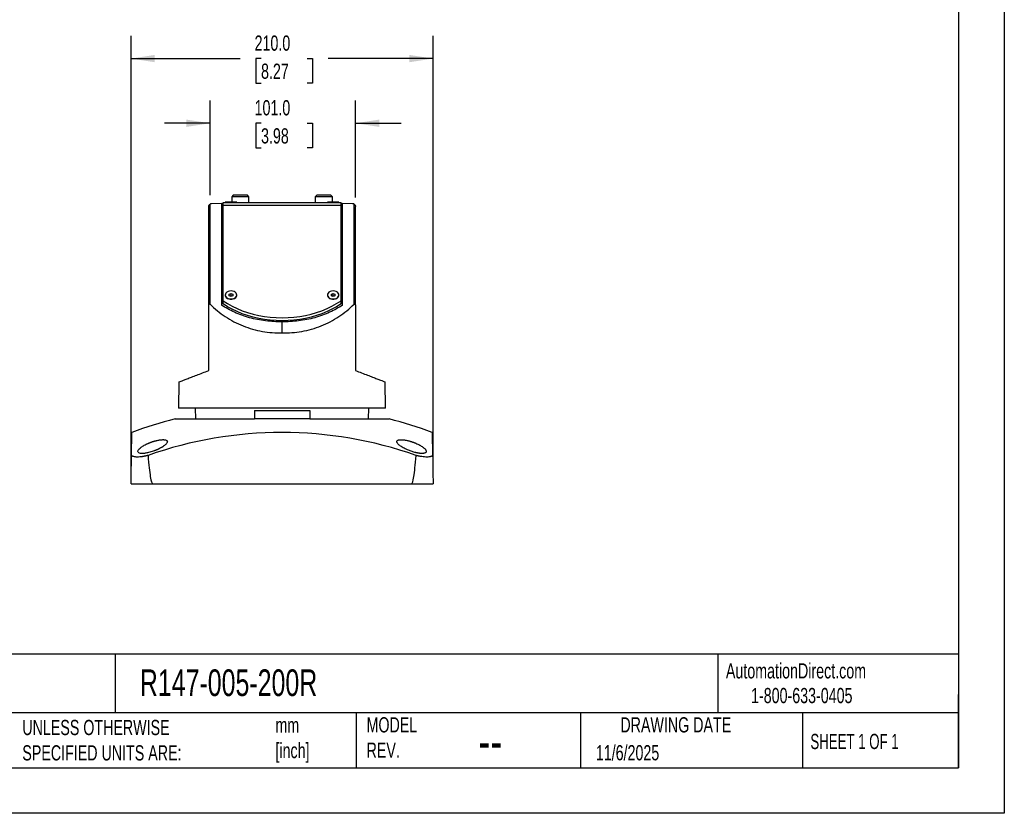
# Model space of a CAD drawing. Header units: millimetres. Extents: x 0 to 1397, y 0 to 1080.
# Tile 3 of 4: x 713 to 1397, y 0 to 552. Entities that reach past the tile are written whole.
import ezdxf

# ---------------------------------------------------------------- set-up
doc = ezdxf.new("R2010")
doc.units = ezdxf.units.MM
doc.header["$LTSCALE"] = 5
doc.layers.add('DIMENSIONS', color=140, linetype='Continuous', lineweight=25)
doc.layers.add('TEXT', color=140, linetype='Continuous', lineweight=25)
doc.styles.add('SLDTEXTSTYLE0', font='TXT', dxfattribs={"width": 0.7})
doc.styles.add('SLDTEXTSTYLE1', font='TXT', dxfattribs={"width": 0.65})
doc.dimstyles.new('SLDDIMSTYLE0', dxfattribs={"dimtxt": 10.790039, "dimasz": 16.51, "dimexe": 0, "dimexo": 0.0625, "dimgap": 2.69751, "dimtad": 0, "dimtih": 1, "dimtoh": 1, "dimdec": 1, "dimrnd": 1e-09, "dimzin": 4, "dimdsep": 46, "dimtxsty": 'SLDTEXTSTYLE0', "dimsah": 1, "dimcen": 0.09, "dimadec": 0, "dimazin": 1, "dimtfac": 1, "dimtdec": 1, "dimtofl": 0, "dimtmove": 0, "dimatfit": 3, "dimfxl": 0, "dimfrac": 2, "dimtolj": 1, "dimtzin": 12, "dimarcsym": 0})
doc.dimstyles.new('SLDDIMSTYLE3', dxfattribs={"dimtxt": 10.790039, "dimasz": 16.51, "dimexe": 0, "dimexo": 0.0625, "dimgap": 2.69751, "dimtad": 0, "dimtih": 1, "dimtoh": 1, "dimdec": 1, "dimrnd": 1e-09, "dimzin": 4, "dimdsep": 46, "dimtxsty": 'SLDTEXTSTYLE0', "dimsah": 1, "dimcen": 0.09, "dimadec": 0, "dimazin": 1, "dimtfac": 1, "dimtdec": 1, "dimtmove": 0, "dimatfit": 0, "dimfxl": 0, "dimfrac": 2, "dimtolj": 1, "dimtzin": 12, "dimarcsym": 0})

# ---------------------------------------------------------------- blocks, each defined once
blk = doc.blocks.new('_D_10')
at = {"layer": 'DIMENSIONS'}
for p, q in [((844.92, 429.94), (844.92, 495.72)), ((945.93, 428.22), (945.93, 495.72)), ((844.92, 479.84), (813.17, 479.84)), ((880.31, 479.84), (876.69, 479.84)), ((876.69, 479.84), (876.69, 462.69)), ((912.37, 479.84), (916, 479.84)), ((916, 479.84), (916, 462.69)), ((945.93, 479.84), (977.68, 479.84)), ((876.69, 462.69), (880.31, 462.69)), ((916, 462.69), (912.37, 462.69))]:
    blk.add_line(p, q, dxfattribs=at)
for points in [[(844.92, 479.84), (828.41, 482.38), (828.41, 477.3)], [(945.93, 479.84), (962.44, 477.3), (962.44, 482.38)]]:
    blk.add_solid(points, dxfattribs=at)
at = {"layer": 'DIMENSIONS', "char_height": 10.583, "attachment_point": 1, "style": 'SLDTEXTSTYLE0'}
for s, insert in [('101.0', (875.82, 495.9)), ('3.98', (880.31, 476.34))]:
    blk.add_mtext(s, dxfattribs=dict(at, insert=insert))
blk = doc.blocks.new('_D_11')
at = {"layer": 'DIMENSIONS'}
for p, q in [((789.93, 235.57), (789.93, 540.69)), ((999.93, 235.57), (999.93, 540.69)), ((789.93, 524.81), (865.69, 524.81)), ((880.31, 524.81), (876.69, 524.81)), ((876.69, 524.81), (876.69, 507.66)), ((912.37, 524.81), (916, 524.81)), ((916, 524.81), (916, 507.66)), ((999.93, 524.81), (926.99, 524.81)), ((876.69, 507.66), (880.31, 507.66)), ((916, 507.66), (912.37, 507.66))]:
    blk.add_line(p, q, dxfattribs=at)
for points in [[(789.93, 524.81), (806.44, 522.27), (806.44, 527.35)], [(999.93, 524.81), (983.42, 527.35), (983.42, 522.27)]]:
    blk.add_solid(points, dxfattribs=at)
at = {"layer": 'DIMENSIONS', "char_height": 10.583, "attachment_point": 1, "style": 'SLDTEXTSTYLE0'}
for s, insert in [('210.0', (875.82, 540.87)), ('8.27', (880.31, 521.31))]:
    blk.add_mtext(s, dxfattribs=dict(at, insert=insert))

msp = doc.modelspace()

# ---------------------------------------------------------------- linework, layer by layer
at = {"color": 7, "linetype": 'Continuous'}
for p, q in [((1397.01, 1079.51), (1397.01, 0.01)), ((1397.01, 0.01), (0.01, 0.01))]:
    msp.add_line(p, q, dxfattribs=at)
for p, q in [((853.93, 424.72), (935.93, 424.72)), ((853.93, 422.97), (853.93, 424.72)), ((855.43, 425.02), (855.43, 424.72)), ((863.43, 425.02), (855.43, 425.02)), ((861.01, 429.84), (859.93, 428.77)), ((859.93, 428.77), (859.93, 425.02)), ((871.93, 428.77), (859.93, 428.77)), ((870.86, 429.84), (861.01, 429.84)), ((863.43, 424.72), (863.43, 425.02)), ((871.93, 428.77), (870.86, 429.84)), ((871.93, 424.72), (871.93, 428.77)), ((919.01, 429.84), (917.93, 428.77)), ((917.93, 428.77), (917.93, 424.72)), ((929.93, 428.77), (917.93, 428.77)), ((928.86, 429.84), (919.01, 429.84)), ((926.43, 425.02), (926.43, 424.72)), ((934.43, 425.02), (926.43, 425.02)), ((929.93, 428.77), (928.86, 429.84)), ((929.93, 425.02), (929.93, 428.77)), ((934.43, 424.72), (934.43, 425.02)), ((935.93, 422.97), (935.93, 424.72)), ((843.93, 353.54), (843.93, 421.87)), ((844.92, 353.97), (844.92, 423.59)), ((852.93, 423.99), (845.9, 423.87)), ((852.93, 423.99), (852.93, 353.39)), ((853.93, 421.72), (852.93, 421.72)), ((853.93, 422.97), (935.93, 422.97)), ((853.93, 356.35), (853.93, 422.97)), ((935.93, 356.35), (935.93, 422.97)), ((936.93, 421.72), (935.93, 421.72)), ((943.97, 423.87), (936.93, 423.99)), ((936.93, 353.39), (936.93, 423.99)), ((944.95, 353.97), (944.95, 423.59)), ((945.93, 353.54), (945.93, 421.87)), ((853.93, 354.23), (853.93, 356.35)), ((855.43, 360.45), (855.43, 360.23)), ((858.18, 360.96), (859.43, 361.47)), ((858.18, 359.94), (858.18, 360.96)), ((859.43, 359.42), (858.18, 359.94)), ((858.54, 359.79), (859.43, 360.15)), ((859.43, 361.47), (860.68, 360.96)), ((859.43, 360.15), (859.43, 361.47)), ((859.43, 360.15), (860.32, 359.79)), ((860.68, 359.94), (859.43, 359.42)), ((860.68, 360.96), (860.68, 359.94)), ((863.43, 360.23), (863.43, 360.45)), ((926.43, 360.45), (926.43, 360.23)), ((929.18, 360.96), (930.43, 361.47)), ((929.18, 359.94), (929.18, 360.96)), ((930.43, 359.42), (929.18, 359.94)), ((929.54, 359.79), (930.43, 360.15)), ((930.43, 361.47), (931.68, 360.96)), ((930.43, 360.15), (930.43, 361.47)), ((930.43, 360.15), (931.32, 359.79)), ((931.68, 359.94), (930.43, 359.42)), ((931.68, 360.96), (931.68, 359.94)), ((934.43, 360.23), (934.43, 360.45)), ((935.93, 354.23), (935.93, 356.35)), ((894.93, 334.14), (894.93, 341.78)), ((823.25, 299.97), (822.93, 281.72)), ((966.93, 281.72), (966.61, 299.97)), ((966.93, 281.72), (822.93, 281.72)), ((834.62, 281.72), (834.75, 274.22)), ((955.12, 274.22), (955.25, 281.72)), ((820.52, 274.22), (875.72, 274.22)), ((875.72, 280.22), (875.72, 274.22)), ((875.72, 280.22), (914.15, 280.22)), ((914.15, 274.22), (875.72, 274.22)), ((914.15, 280.22), (914.15, 274.22)), ((914.15, 274.22), (969.34, 274.22)), ((790.28, 248.86), (790.56, 264.86)), ((999.31, 264.86), (999.59, 248.86)), ((789.93, 229.22), (804.93, 229.22)), ((804.93, 229.22), (984.93, 229.22)), ((984.93, 229.22), (999.93, 229.22))]:
    msp.add_line(p, q)
at = {"flags": 128}
for points in [[(859.43, 363.27), (858.35, 363.17), (857.35, 362.86), (856.51, 362.38), (855.88, 361.75), (855.52, 361.02), (855.44, 360.25), (855.66, 359.5), (856.17, 358.81), (856.91, 358.25), (857.84, 357.85), (858.89, 357.64), (859.98, 357.64), (861.03, 357.85), (861.96, 358.25), (862.7, 358.81), (863.2, 359.5), (863.42, 360.25), (863.35, 361.02), (862.98, 361.75), (862.36, 362.38), (861.51, 362.86), (860.51, 363.17), (859.43, 363.27)], [(930.43, 363.27), (929.35, 363.17), (928.35, 362.86), (927.51, 362.38), (926.88, 361.75), (926.52, 361.02), (926.44, 360.25), (926.66, 359.5), (927.17, 358.81), (927.91, 358.25), (928.84, 357.85), (929.89, 357.64), (930.98, 357.64), (932.03, 357.85), (932.96, 358.25), (933.7, 358.81), (934.2, 359.5), (934.42, 360.25), (934.35, 361.02), (933.98, 361.75), (933.36, 362.38), (932.51, 362.86), (931.51, 363.17), (930.43, 363.27)], [(853.93, 356.35), (856.99, 354.4), (860.24, 352.61), (863.65, 350.98), (867.22, 349.52), (870.93, 348.24), (874.74, 347.15), (878.66, 346.25), (882.66, 345.55), (886.72, 345.04), (890.82, 344.74), (894.93, 344.63), (899.05, 344.74), (903.15, 345.04), (907.21, 345.55), (911.2, 346.25), (915.12, 347.15), (918.94, 348.24), (922.64, 349.52), (926.21, 350.98), (929.63, 352.61), (932.87, 354.4), (935.93, 356.35)], [(855.43, 360.23), (855.44, 360.04), (855.66, 359.29), (856.17, 358.6), (856.91, 358.04), (857.84, 357.64), (858.89, 357.43), (859.98, 357.43), (861.03, 357.64), (861.96, 358.04), (862.7, 358.6), (863.2, 359.29), (863.42, 360.04), (863.43, 360.23)], [(926.43, 360.23), (926.44, 360.04), (926.66, 359.29), (927.17, 358.6), (927.91, 358.04), (928.84, 357.64), (929.89, 357.43), (930.98, 357.43), (932.03, 357.64), (932.96, 358.04), (933.7, 358.6), (934.2, 359.29), (934.42, 360.04), (934.43, 360.23)], [(935.93, 354.23), (932.87, 352.28), (929.63, 350.49), (926.21, 348.86), (922.64, 347.4), (918.94, 346.12), (915.12, 345.03), (911.2, 344.13), (907.21, 343.42), (903.15, 342.92), (899.05, 342.61), (894.93, 342.51), (890.82, 342.61), (886.72, 342.92), (882.66, 343.42), (878.66, 344.13), (874.74, 345.03), (870.93, 346.12), (867.22, 347.4), (863.65, 348.86), (860.24, 350.49), (856.99, 352.28), (853.93, 354.23)]]:
    msp.add_lwpolyline(points, dxfattribs=at)
for centre, radius, start, end in [((894.93, -16.4), 300, 104.36151, 110.36056), ((894.93, -16.4), 300, 69.63944, 75.63849), ((894.93, -14.58), 279.43, 70.51915, 109.48085)]:
    msp.add_arc(centre, radius, start, end)
for points, knots in [([(843.93, 421.87), (843.93, 421.91), (843.94, 422), (843.95, 422.12), (843.96, 422.22), (843.98, 422.31), (844.02, 422.46), (844.09, 422.65), (844.21, 422.89), (844.36, 423.11), (844.54, 423.31), (844.73, 423.47), (844.85, 423.55), (844.92, 423.59)], [0, 0, 0, 0, 0.063381, 0.120056, 0.170028, 0.213295, 0.249858, 0.382482, 0.50117, 0.637581, 0.765603, 0.886075, 1, 1, 1, 1]), ([(845.9, 423.87), (845.73, 423.87), (845.56, 423.84), (845.22, 423.75), (845.06, 423.68), (844.92, 423.59)], [0, 0, 0, 0, 0.5, 0.5, 1, 1, 1, 1]), ([(852.93, 423.99), (852.96, 423.99), (853, 423.99), (853.32, 424), (853.73, 424.01), (853.93, 424.01)], [0, 0, 0, 0, 0.327066, 0.663851, 1, 1, 1, 1]), ([(935.93, 424.01), (936.03, 424.01), (936.34, 424), (936.79, 423.99), (936.88, 423.99), (936.93, 423.99)], [0, 0, 0, 0, 0.157723, 0.490061, 1, 1, 1, 1]), ([(944.95, 423.59), (944.8, 423.68), (944.64, 423.75), (944.31, 423.84), (944.14, 423.87), (943.97, 423.87)], [0, 0, 0, 0, 0.5, 0.5, 1, 1, 1, 1]), ([(944.95, 423.59), (944.98, 423.57), (945.04, 423.53), (945.14, 423.47), (945.23, 423.39), (945.32, 423.31), (945.41, 423.22), (945.5, 423.11), (945.58, 423), (945.68, 422.85), (945.78, 422.65), (945.86, 422.41), (945.92, 422.15), (945.93, 421.97), (945.93, 421.87)], [0, 0, 0, 0, 0.056233, 0.113966, 0.173342, 0.234492, 0.297538, 0.362588, 0.429742, 0.499091, 0.617712, 0.750355, 0.854236, 1, 1, 1, 1]), ([(844.92, 353.97), (844.89, 353.99), (844.84, 354.04), (844.76, 354.1), (844.69, 354.16), (844.58, 354.22), (844.45, 354.28), (844.29, 354.29), (844.15, 354.23), (844.06, 354.13), (844.01, 354.02), (843.96, 353.89), (843.94, 353.72), (843.93, 353.61), (843.93, 353.54)], [0, 0, 0, 0, 0.067841, 0.132539, 0.194312, 0.253409, 0.383017, 0.494903, 0.61658, 0.679296, 0.744201, 0.821067, 0.905377, 1, 1, 1, 1]), ([(844.92, 353.97), (848.07, 350.81), (851.61, 347.9), (857.38, 344.1), (859.38, 342.92), (863.5, 340.77), (865.63, 339.8), (869.96, 338.08), (872.18, 337.34), (876.67, 336.07), (878.94, 335.55), (883.51, 334.75), (885.81, 334.47), (890.39, 334.14), (892.67, 334.08), (894.93, 334.14)], [0, 0, 0, 0, 0.25, 0.25, 0.375, 0.375, 0.5, 0.5, 0.625, 0.625, 0.75, 0.75, 0.875, 0.875, 1, 1, 1, 1]), ([(894.93, 341.78), (891.15, 341.73), (887.3, 341.94), (879.67, 342.89), (875.88, 343.64), (868.61, 345.65), (865.13, 346.91), (858.64, 349.86), (855.63, 351.55), (852.93, 353.39)], [0, 0, 0, 0, 0.25, 0.25, 0.5, 0.5, 0.75, 0.75, 1, 1, 1, 1]), ([(894.93, 334.14), (897.19, 334.08), (899.48, 334.14), (904.06, 334.47), (906.35, 334.75), (910.92, 335.55), (913.2, 336.07), (917.69, 337.34), (919.9, 338.08), (924.24, 339.8), (926.36, 340.77), (930.48, 342.92), (932.48, 344.1), (938.25, 347.9), (941.79, 350.81), (944.95, 353.97)], [0, 0, 0, 0, 0.125, 0.125, 0.25, 0.25, 0.375, 0.375, 0.5, 0.5, 0.625, 0.625, 0.75, 0.75, 1, 1, 1, 1]), ([(936.93, 353.39), (934.23, 351.55), (931.23, 349.86), (924.74, 346.91), (921.25, 345.65), (913.98, 343.64), (910.2, 342.89), (902.57, 341.94), (898.71, 341.73), (894.93, 341.78)], [0, 0, 0, 0, 0.25, 0.25, 0.5, 0.5, 0.75, 0.75, 1, 1, 1, 1]), ([(945.93, 353.54), (945.93, 353.58), (945.93, 353.66), (945.92, 353.76), (945.91, 353.86), (945.88, 353.95), (945.85, 354.04), (945.8, 354.13), (945.71, 354.23), (945.58, 354.29), (945.41, 354.28), (945.25, 354.21), (945.1, 354.11), (945, 354.01), (944.95, 353.97)], [0, 0, 0, 0, 0.058126, 0.112226, 0.162807, 0.210485, 0.255996, 0.320822, 0.383604, 0.505268, 0.617083, 0.746736, 0.867491, 1, 1, 1, 1]), ([(823.26, 299.97), (823.32, 300), (823.45, 300.05), (824.58, 300.48), (826.39, 301.17), (828.87, 302.12), (831.94, 303.3), (835.52, 304.68), (839.49, 306.2), (842.47, 307.34), (843.93, 307.91)], [0, 0, 0, 0, 0.124795, 0.255061, 0.384363, 0.512216, 0.638144, 0.761693, 0.882439, 1, 1, 1, 1]), ([(945.93, 307.91), (947.4, 307.34), (950.36, 306.21), (954.33, 304.68), (957.9, 303.31), (960.97, 302.13), (963.43, 301.19), (965.26, 300.49), (966.3, 300.09), (966.73, 299.92), (966.61, 299.97), (966.61, 299.97)], [0, 0, 0, 0, 0.117301, 0.237774, 0.361039, 0.486676, 0.614233, 0.740927, 0.868561, 0.996672, 1, 1, 1, 1]), ([(810.47, 254.05), (810.38, 254), (810.19, 253.9), (809.9, 253.74), (809.61, 253.59), (809.31, 253.45), (809.01, 253.3), (808.7, 253.15), (808.39, 253.01), (808.08, 252.87), (807.76, 252.73), (807.43, 252.59), (807.11, 252.46), (806.77, 252.32), (806.43, 252.19), (805.69, 251.91), (804.52, 251.5), (802.93, 251.03), (801.5, 250.69), (800.24, 250.45), (799.17, 250.3), (798.18, 250.22), (797, 250.22), (795.79, 250.39), (794.92, 250.87), (794.6, 251.57), (794.85, 252.44), (795.6, 253.44), (796.7, 254.39), (797.9, 255.22), (799.08, 255.93), (800.12, 256.47), (800.94, 256.87), (801.49, 257.12), (802.05, 257.36), (802.61, 257.6), (803.18, 257.82), (803.76, 258.04), (804.34, 258.25), (804.74, 258.38), (804.93, 258.44)], [0, 0, 0, 0, 0.009166, 0.0182842, 0.0273623, 0.0364083, 0.0454302, 0.0544362, 0.0634347, 0.0724341, 0.0814428, 0.0904692, 0.099522, 0.1086096, 0.1177403, 0.1269226, 0.1687947, 0.209771, 0.2507993, 0.2821713, 0.3138282, 0.3446321, 0.374896, 0.4371546, 0.5000239, 0.5611591, 0.6233934, 0.686654, 0.7502, 0.7921686, 0.8333267, 0.8744325, 0.890699, 0.9067054, 0.9224992, 0.9381289, 0.9536441, 0.9690945, 0.98453, 1, 1, 1, 1]), ([(804.93, 258.44), (805.03, 258.47), (805.23, 258.54), (805.54, 258.63), (805.83, 258.72), (806.13, 258.81), (806.43, 258.9), (806.73, 258.98), (807.02, 259.05), (807.31, 259.13), (807.61, 259.2), (807.9, 259.27), (808.45, 259.39), (809.25, 259.55), (810.26, 259.7), (811.21, 259.8), (812.07, 259.84), (812.83, 259.82), (813.62, 259.72), (814.36, 259.53), (814.9, 259.18), (815.18, 258.73), (815.19, 258.2), (814.94, 257.6), (814.46, 256.93), (813.74, 256.22), (813, 255.64), (812.38, 255.2), (811.94, 254.91), (811.48, 254.63), (810.99, 254.34), (810.65, 254.14), (810.47, 254.05)], [0, 0, 0, 0, 0.011535, 0.022997, 0.034399, 0.04575, 0.057063, 0.068347, 0.079616, 0.090881, 0.102152, 0.113442, 0.124762, 0.166816, 0.208607, 0.25088, 0.291662, 0.332308, 0.373565, 0.436569, 0.500078, 0.561554, 0.623465, 0.686047, 0.749662, 0.812126, 0.876473, 0.900966, 0.92549, 0.950121, 0.974932, 1, 1, 1, 1]), ([(992.17, 250.22), (992.1, 250.22), (991.95, 250.22), (991.72, 250.23), (991.49, 250.24), (991.25, 250.26), (991.01, 250.28), (990.76, 250.3), (990.51, 250.33), (990.25, 250.36), (989.99, 250.4), (989.72, 250.44), (989.45, 250.48), (989.17, 250.53), (988.89, 250.59), (988.61, 250.64), (988.32, 250.71), (988.03, 250.77), (987.43, 250.91), (986.51, 251.15), (985.27, 251.53), (984.04, 251.96), (982.68, 252.48), (981.23, 253.11), (979.76, 253.83), (978.43, 254.58), (977.27, 255.33), (976.31, 256.07), (975.61, 256.73), (975.13, 257.3), (974.84, 257.79), (974.69, 258.24), (974.69, 258.65), (974.84, 259.01), (975.16, 259.32), (975.63, 259.56), (976.33, 259.74), (977.28, 259.84), (978.55, 259.82), (979.88, 259.67), (981.2, 259.44), (982.23, 259.21), (983.07, 259), (983.69, 258.83), (984.31, 258.64), (984.73, 258.51), (984.93, 258.44)], [0, 0, 0, 0, 0.00741, 0.014781, 0.022119, 0.02943, 0.036721, 0.043999, 0.05127, 0.058541, 0.06582, 0.073112, 0.080425, 0.087765, 0.09514, 0.102555, 0.110017, 0.117533, 0.125109, 0.155857, 0.186467, 0.217362, 0.248954, 0.291323, 0.333342, 0.375924, 0.418163, 0.459433, 0.500582, 0.532434, 0.564183, 0.59525, 0.625471, 0.65788, 0.68923, 0.720158, 0.751339, 0.792654, 0.833188, 0.874711, 0.906149, 0.938037, 0.953541, 0.968992, 0.984457, 1, 1, 1, 1]), ([(984.93, 258.44), (985.03, 258.41), (985.23, 258.34), (985.53, 258.24), (985.82, 258.14), (986.12, 258.03), (986.41, 257.92), (986.71, 257.81), (987, 257.7), (987.29, 257.58), (987.59, 257.46), (988.26, 257.17), (989.3, 256.7), (990.58, 256.04), (991.74, 255.36), (992.75, 254.68), (993.62, 254), (994.32, 253.34), (994.83, 252.7), (995.12, 252.1), (995.21, 251.57), (995.06, 251.11), (994.69, 250.72), (994.21, 250.5), (993.78, 250.38), (993.5, 250.33), (993.2, 250.28), (992.88, 250.25), (992.54, 250.23), (992.3, 250.22), (992.17, 250.22)], [0, 0, 0, 0, 0.012158, 0.024349, 0.036581, 0.048867, 0.061217, 0.073641, 0.086149, 0.098752, 0.111459, 0.124279, 0.187117, 0.251692, 0.313111, 0.374662, 0.437855, 0.500943, 0.563976, 0.627532, 0.688962, 0.749975, 0.813925, 0.876219, 0.89722, 0.918001, 0.938615, 0.959116, 0.979559, 1, 1, 1, 1]), ([(789.93, 229.22), (789.93, 229.22), (789.96, 230.87), (790.08, 237.43), (790.16, 242.35), (790.28, 248.86)], [0, 0, 0, 0, 0.5, 0.5, 1, 1, 1, 1]), ([(801.74, 248.86), (801.63, 248.83), (801.39, 248.77), (801.04, 248.68), (800.69, 248.59), (800.34, 248.51), (800, 248.43), (799.66, 248.36), (799.33, 248.29), (799, 248.23), (798.68, 248.16), (798.36, 248.11), (798.04, 248.05), (797.21, 247.92), (795.91, 247.76), (794.29, 247.69), (792.89, 247.76), (791.99, 247.93), (791.45, 248.11), (791.15, 248.22), (790.88, 248.36), (790.65, 248.51), (790.44, 248.68), (790.33, 248.8), (790.28, 248.86)], [0, 0, 0, 0, 0.021776, 0.04342, 0.064935, 0.086322, 0.107584, 0.128721, 0.149737, 0.170634, 0.191413, 0.212077, 0.232628, 0.253068, 0.377281, 0.50001, 0.622734, 0.746952, 0.787938, 0.829377, 0.871286, 0.913682, 0.956581, 1, 1, 1, 1]), ([(801.74, 248.86), (802.27, 242.35), (802.8, 237.43), (803.86, 230.87), (804.4, 229.22), (804.93, 229.22)], [0, 0, 0, 0, 0.5, 0.5, 1, 1, 1, 1]), ([(984.93, 229.22), (985.47, 229.22), (986, 230.87), (987.07, 237.43), (987.6, 242.35), (988.12, 248.86)], [0, 0, 0, 0, 0.5, 0.5, 1, 1, 1, 1]), ([(999.59, 248.86), (999.56, 248.83), (999.51, 248.77), (999.42, 248.68), (999.32, 248.59), (999.21, 248.51), (999.1, 248.43), (998.98, 248.36), (998.85, 248.29), (998.71, 248.23), (998.57, 248.16), (998.42, 248.11), (998.26, 248.05), (997.81, 247.92), (996.98, 247.76), (995.58, 247.69), (993.96, 247.76), (992.56, 247.93), (991.51, 248.11), (990.87, 248.22), (990.2, 248.36), (989.52, 248.51), (988.83, 248.68), (988.36, 248.8), (988.12, 248.86)], [0, 0, 0, 0, 0.021776, 0.04342, 0.064935, 0.086322, 0.107584, 0.128721, 0.149737, 0.170634, 0.191413, 0.212077, 0.232628, 0.253068, 0.377281, 0.50001, 0.622734, 0.746952, 0.787938, 0.829377, 0.871286, 0.913682, 0.956581, 1, 1, 1, 1]), ([(999.59, 248.86), (999.7, 242.35), (999.79, 237.43), (999.9, 230.87), (999.93, 229.22), (999.93, 229.22)], [0, 0, 0, 0, 0.5, 0.5, 1, 1, 1, 1])]:
    msp.add_open_spline(points, degree=3, knots=knots)
for points in [[(843.93, 307.91), (843.93, 323.12), (843.93, 338.33), (843.93, 353.54)], [(945.93, 353.54), (945.93, 338.33), (945.93, 323.12), (945.93, 307.91)]]:
    msp.add_open_spline(points, degree=3)
at = {"layer": 'TEXT'}
for p, q in [((1365.25, 1047.75), (1365.25, 31.75)), ((1365.25, 110.63), (31.75, 110.63)), ((778.79, 110.63), (778.79, 69.85)), ((1197.88, 110.63), (1197.88, 69.85)), ((1365.25, 31.75), (1365.25, 82.55)), ((1365.25, 69.85), (31.75, 69.85)), ((946.5, 69.85), (946.5, 31.75)), ((1102.33, 69.85), (1102.33, 31.75)), ((1256.74, 69.85), (1256.74, 31.75)), ((31.75, 31.75), (1365.25, 31.75))]:
    msp.add_line(p, q, dxfattribs=at)

# ---------------------------------------------------------------- texts
at = {"color": 179, "linetype": 'Continuous', "lineweight": 18, "char_height": 10.5833, "attachment_point": 1, "style": 'SLDTEXTSTYLE0'}
for s, insert in [('AutomationDirect.com', (1203.47, 104.38)), ('1-800-633-0405', (1220.96, 87.19))]:
    msp.add_mtext(s, dxfattribs=dict(at, insert=insert))
at = {"layer": 'TEXT'}
for s, insert, char_height, attachment_point, style in [('R147-005-200R', (796.04, 100.09), 18.5208, 1, 'SLDTEXTSTYLE0'), ('UNLESS OTHERWISE ^JSPECIFIED UNITS ARE:', (714.35, 64.98), 10.5833, 1, 'SLDTEXTSTYLE0'), ('mm^J[inch]', (890.32, 66.6), 10.583, 1, 'SLDTEXTSTYLE0'), ('MODEL ^JREV.', (953.67, 66.82), 10.5833, 1, 'SLDTEXTSTYLE0'), ('DRAWING DATE', (1168.63, 66.82), 10.5833, 2, 'SLDTEXTSTYLE0'), ('SHEET 1 OF 1', (1262.21, 55.26), 10.5833, 1, 'SLDTEXTSTYLE1'), ('--', (1031.49, 63.47), 26.458, 1, 'SLDTEXTSTYLE0'), ('11/6/2025', (1113.06, 47.44), 10.583, 1, 'SLDTEXTSTYLE0')]:
    msp.add_mtext(s, dxfattribs=dict(at, insert=insert, char_height=char_height, attachment_point=attachment_point, style=style))

# ---------------------------------------------------------------- dimensions: what is measured, and where the dimension line sits
at = {"layer": 'DIMENSIONS'}
for base, p1, p2, dimstyle, picture, middle in [((999.93, 524.81), (789.93, 229.22), (999.93, 229.22), 'SLDDIMSTYLE0', '_D_11', (896.34, 524.81)), ((945.93, 479.84), (844.92, 423.59), (945.93, 421.87), 'SLDDIMSTYLE3', '_D_10', (896.34, 479.84))]:
    dim = msp.add_linear_dim(base=base, p1=p1, p2=p2, dimstyle=dimstyle, dxfattribs=at)
    dim.commit()
    dim.dimension.update_dxf_attribs({"geometry": picture, "text_midpoint": middle, "dimtype": 160})

doc.saveas('drawing.dxf')
